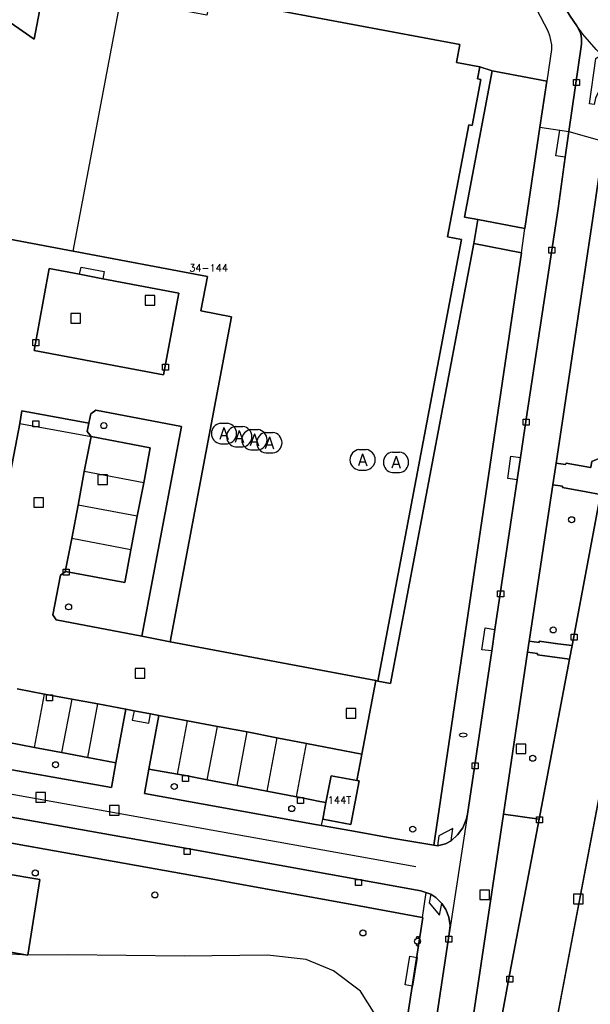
# Model space of a CAD drawing. Header units: metres. Extents: x 108000 to 109000, y 423600 to 424200.
# Tile 97 of 106: x 108881 to 108929, y 423897 to 423979. Entities that reach past the tile are written whole.
import ezdxf

# ---------------------------------------------------------------- set-up
doc = ezdxf.new("R2010")
doc.units = ezdxf.units.M
doc.header["$MEASUREMENT"] = 0
for name, color, linetype in [('afval apart plaats', 10, 'Continuous'), ('afvalbak', 10, 'Continuous'), ('brandkraan _ -put', 10, 'Continuous'), ('Fietspad', 10, 'Continuous'), ('groenvoorziening', 10, 'Continuous'), ('Huisnummers', 10, 'Continuous'), ('inspectie- _rioolput', 10, 'Continuous'), ('kolk', 10, 'Continuous'), ('open verharding', 10, 'Continuous'), ('pand', 10, 'Continuous'), ('Parkeervlak', 10, 'Continuous'), ('rijbaan lokale weg', 10, 'Continuous'), ('vegetatieobject', 10, 'Continuous'), ('Voetpad', 10, 'Continuous'), ('Wegmarkering', 10, 'Continuous')]:
    doc.layers.add(name, color=color, linetype=linetype)
doc.styles.get("Standard").update_dxf_attribs({"font": 'txt.shx'})

msp = doc.modelspace()

# ---------------------------------------------------------------- linework, layer by layer
at = {"layer": 'afval apart plaats', "color": 32, "true_color": 0xe17500}
for p, q in [((108897.938, 423945.77), (108898.538, 423945.77)), ((108899.209, 423945.509), (108899.809, 423945.509)), ((108900.471, 423945.249), (108901.071, 423945.249)), ((108901.718, 423945.004), (108902.318, 423945.004)), ((108897.938, 423944.07), (108898.538, 423944.07)), ((108899.209, 423943.809), (108899.809, 423943.809)), ((108900.471, 423943.549), (108901.071, 423943.549)), ((108901.718, 423943.304), (108902.318, 423943.304)), ((108909.473, 423943.583), (108910.073, 423943.583)), ((108912.257, 423943.373), (108912.857, 423943.373)), ((108909.473, 423941.883), (108910.073, 423941.883)), ((108912.257, 423941.673), (108912.857, 423941.673))]:
    msp.add_line(p, q, dxfattribs=at)
for centre, start, end in [((108898.045, 423944.92), 97.15267, 262.84733), ((108899.316, 423944.659), 97.15267, 262.84733), ((108898.432, 423944.92), 277.15267, 82.84733), ((108899.703, 423944.659), 277.15267, 82.84733), ((108900.578, 423944.399), 97.15267, 262.84733), ((108901.825, 423944.154), 97.15267, 262.84733), ((108900.965, 423944.399), 277.15267, 82.84733), ((108902.212, 423944.154), 277.15267, 82.84733), ((108909.58, 423942.733), 97.15267, 262.84733), ((108909.967, 423942.733), 277.15267, 82.84733), ((108912.364, 423942.523), 97.15267, 262.84733), ((108912.751, 423942.523), 277.15267, 82.84733)]:
    msp.add_arc(centre, 0.857, start, end, dxfattribs=at)
at = {"layer": 'afvalbak', "color": 30, "true_color": 0xf07a00}
msp.add_circle((108914.349, 423902.666), 0.25, dxfattribs=at)
for centre, start, end in [((108914.349, 423902.916), 345.52249, 194.47751), ((108914.349, 423902.416), 165.52249, 14.47751)]:
    msp.add_arc(centre, 0.125, start, end, dxfattribs=at)
at = {"layer": 'brandkraan _ -put', "color": 5}
msp.add_ellipse((108918.147, 423919.824), major_axis=(0.3, 0), ratio=0.583333, dxfattribs=at)
at = {"layer": 'Fietspad', "color": 255}
for p, q in [((108926.956, 423970.043), (108929.872, 423969.214)), ((108892.128, 423921.587), (108890.762, 423921.837)), ((108918.502, 423913.23), (108916.994, 423903.285))]:
    msp.add_line(p, q, dxfattribs=at)
for points in [[(108923.906, 423999.452), (108924.643, 423999.484), (108926.346, 423999.969), (108924.248, 423994.294, 0.088266), (108924.167, 423987.914), (108922.798, 423989.207), (108922.076, 423989.497), (108921.758, 423987.754), (108921.789, 423987.74), (108922.632, 423987.236), (108923.382, 423986.602), (108924.019, 423985.855), (108924.527, 423985.014), (108925.604, 423982.304), (108926.457, 423980.636), (108927.051, 423979.651), (108927.61, 423978.839)], [(108773.794, 423928.14, -0.389556), (108778.413, 423931.154), (108811.173, 423925.328), (108812.773, 423925.043), (108848.545, 423918.682), (108850.128, 423918.4), (108895.178, 423910.381), (108914.619, 423906.864), (108915.034, 423906.729), (108915.45, 423906.594), (108915.881, 423906.308), (108916.372, 423905.815), (108916.71, 423905.307), (108916.961, 423904.661), (108917.057, 423903.975), (108916.994, 423903.285)]]:
    msp.add_lwpolyline(points, format="xyb", dxfattribs=at)
for points in [[(108927.61, 423978.839), (108927.885, 423978.316), (108927.967, 423978.032), (108928.01, 423977.739), (108928.004, 423977.329), (108926.956, 423970.043)], [(108929.926, 423976.188), (108929.222, 423976.886), (108928.654, 423977.512), (108928.116, 423978.163), (108927.61, 423978.839)], [(108930.96, 423975.234), (108929.867, 423974.018), (108929.376, 423973.289), (108929.16, 423972.84), (108929.06, 423972.297), (108928.651, 423972.356), (108929.201, 423976.12), (108929.296, 423976.221), (108929.549, 423976.322), (108929.686, 423976.315), (108929.926, 423976.188)], [(108926.956, 423970.043), (108926.624, 423967.909), (108926.043, 423963.644), (108923.387, 423946.116), (108922.913, 423942.922), (108922.637, 423941.067), (108920.788, 423928.618), (108920.523, 423926.837), (108918.502, 423913.23)], [(108914.5, 423872.156), (108916.619, 423883.339), (108917.174, 423885.703), (108917.596, 423887.241), (108917.787, 423888.39), (108921.501, 423913.251), (108923.515, 423926.733), (108923.65, 423927.637), (108923.674, 423927.799), (108925.607, 423940.652), (108925.878, 423942.449), (108928.944, 423962.834), (108929.69, 423968.009), (108929.872, 423969.214)], [(108890.762, 423921.837), (108890.072, 423921.979), (108889.229, 423917.518), (108888.889, 423915.447), (108870.537, 423918.706), (108813.962, 423928.807), (108811.785, 423929.194), (108778.995, 423935.042), (108778.513, 423935.218), (108777.79, 423935.618), (108777.157, 423936.15), (108776.639, 423936.793), (108776.253, 423937.524), (108776.016, 423938.316), (108775.934, 423939.139), (108775.967, 423939.482)], [(108890.762, 423921.837), (108890.592, 423921.061), (108891.996, 423920.812), (108892.128, 423921.587)], [(108918.502, 423913.23), (108918.402, 423912.791), (108918.115, 423912.111), (108917.689, 423911.509), (108917.144, 423911.013), (108916.665, 423910.78), (108915.998, 423910.612), (108915.713, 423910.663), (108912.219, 423911.236), (108909.195, 423911.784), (108906.367, 423912.296), (108905.85, 423912.39), (108891.614, 423914.968), (108891.985, 423916.994), (108892.819, 423921.455), (108892.128, 423921.587)], [(108916.994, 423903.285), (108914.44, 423886.339), (108914.391, 423886.127), (108911.845, 423872.653)]]:
    msp.add_lwpolyline(points, dxfattribs=at)
at = {"layer": 'groenvoorziening', "color": 3}
msp.add_line((108906.367, 423912.296), (108906.462, 423912.818), dxfattribs=at)
for points in [[(108924.539, 423970.427), (108925.105, 423974.249), (108920.569, 423975.106), (108918.264, 423962.934), (108919.38, 423962.725), (108923.29, 423961.992), (108924.539, 423970.427)], [(108933.818, 423967.447), (108929.69, 423968.009), (108928.944, 423962.834), (108925.878, 423942.449), (108926.657, 423942.347), (108926.708, 423942.443), (108928.756, 423942.094), (108928.767, 423942.092), (108928.803, 423942.299), (108928.855, 423942.601), (108929.769, 423942.98), (108930.094, 423942.923), (108933.504, 423963.897), (108933.794, 423966.551), (108933.818, 423967.447)], [(108906.367, 423912.296), (108909.195, 423911.784), (108912.219, 423911.236), (108915.713, 423910.663), (108922.989, 423959.952), (108919.031, 423960.736), (108912.093, 423924.122), (108911.057, 423924.318), (108910.873, 423924.353), (108909.719, 423918.241), (108909.574, 423917.475), (108909.302, 423916.036), (108909.491, 423916), (108908.799, 423912.377), (108906.462, 423912.818)], [(108886.999, 423945.768), (108886.865, 423945.083), (108887.175, 423944.664), (108892.106, 423943.741), (108891.556, 423940.818), (108891.011, 423938.033), (108890.5, 423935.248), (108889.994, 423932.523), (108885.049, 423933.433), (108885.032, 423933.42), (108884.641, 423933.136), (108883.995, 423929.834), (108884.282, 423929.409), (108891.403, 423928.054), (108894.69, 423945.514), (108887.567, 423946.856), (108887.169, 423946.561), (108886.999, 423945.768)], [(108929.573, 423939.838), (108928.395, 423940.057), (108926.408, 423940.427), (108926.427, 423940.529), (108925.607, 423940.652), (108923.674, 423927.799), (108923.65, 423927.637), (108924.475, 423927.521), (108924.482, 423927.63), (108926.014, 423927.429), (108927.213, 423927.271), (108929.573, 423939.838)], [(108926.999, 423926.134), (108924.322, 423926.506), (108924.341, 423926.609), (108924.342, 423926.616), (108923.515, 423926.733), (108921.501, 423913.251), (108924.47, 423912.812), (108926.999, 423926.134)], [(108870.537, 423918.706), (108888.889, 423915.447), (108889.229, 423917.518), (108886.909, 423917.955), (108884.729, 423918.366), (108882.456, 423918.795), (108880.181, 423919.224)], [(108906.462, 423912.818), (108906.727, 423914.206), (108906.213, 423914.306), (108904.6, 423914.62), (108904.282, 423914.681), (108901.81, 423915.153), (108899.325, 423915.627), (108896.85, 423916.1), (108895.029, 423916.448), (108894.377, 423916.565), (108891.985, 423916.994), (108891.614, 423914.968), (108905.85, 423912.39), (108906.367, 423912.296)], [(108881.922, 423901.515), (108875.499, 423901.889), (108868.627, 423903.041), (108861.398, 423904.65), (108857.207, 423905.653), (108843.791, 423908.464), (108840.815, 423909.081), (108828.587, 423911.615), (108815.352, 423914.108), (108814.907, 423915.335)], [(108881.922, 423901.515), (108872.778, 423903.082), (108870.343, 423903.499), (108863.644, 423904.647), (108864.034, 423906.533), (108860.292, 423907.215), (108820.389, 423914.354), (108814.907, 423915.335)], [(108909.911, 423887.814), (108909.784, 423887.114), (108910.202, 423887.034), (108910.212, 423887.084), (108912.168, 423886.686), (108913.248, 423894.601), (108914.781, 423904.635), (108914.747, 423904.641), (108908.74, 423905.74), (108899.262, 423907.473), (108897.477, 423907.799), (108879.147, 423911.07), (108878.724, 423908.568), (108879.956, 423908.31), (108882.924, 423907.808), (108881.922, 423901.515)], [(108909.911, 423887.814), (108910.367, 423888.373), (108911.146, 423894.132), (108910.818, 423896.573), (108909.594, 423898.52), (108907.356, 423900.199), (108905.088, 423901.134), (108901.851, 423901.493), (108894.948, 423901.408), (108885.236, 423901.521), (108881.922, 423901.515)]]:
    msp.add_lwpolyline(points, dxfattribs=at)
at = {"layer": 'inspectie- _rioolput', "color": 30}
for p, q in [((108892.47, 423956.411), (108891.67, 423956.411)), ((108891.67, 423956.411), (108891.67, 423955.611)), ((108892.47, 423955.611), (108892.47, 423956.411)), ((108891.67, 423955.611), (108892.47, 423955.611)), ((108886.303, 423954.907), (108885.503, 423954.907)), ((108885.503, 423954.907), (108885.503, 423954.107)), ((108886.303, 423954.107), (108886.303, 423954.907)), ((108885.503, 423954.107), (108886.303, 423954.107)), ((108888.537, 423941.481), (108887.737, 423941.481)), ((108887.737, 423941.481), (108887.737, 423940.681)), ((108888.537, 423940.681), (108888.537, 423941.481)), ((108887.737, 423940.681), (108888.537, 423940.681)), ((108883.226, 423939.577), (108882.426, 423939.577)), ((108882.426, 423939.577), (108882.426, 423938.777)), ((108883.226, 423938.777), (108883.226, 423939.577)), ((108882.426, 423938.777), (108883.226, 423938.777)), ((108891.645, 423925.366), (108890.845, 423925.366)), ((108890.845, 423925.366), (108890.845, 423924.566)), ((108891.645, 423924.566), (108891.645, 423925.366)), ((108890.845, 423924.566), (108891.645, 423924.566)), ((108909.211, 423922.029), (108908.411, 423922.029)), ((108908.411, 423922.029), (108908.411, 423921.229)), ((108909.211, 423921.229), (108909.211, 423922.029)), ((108908.411, 423921.229), (108909.211, 423921.229)), ((108923.368, 423919.078), (108922.568, 423919.078)), ((108922.568, 423919.078), (108922.568, 423918.278)), ((108923.368, 423918.278), (108923.368, 423919.078)), ((108922.568, 423918.278), (108923.368, 423918.278)), ((108883.379, 423915.051), (108882.579, 423915.051)), ((108882.579, 423915.051), (108882.579, 423914.251)), ((108883.379, 423914.251), (108883.379, 423915.051)), ((108882.579, 423914.251), (108883.379, 423914.251)), ((108889.511, 423913.967), (108888.711, 423913.967)), ((108888.711, 423913.967), (108888.711, 423913.167)), ((108889.511, 423913.167), (108889.511, 423913.967)), ((108888.711, 423913.167), (108889.511, 423913.167)), ((108920.328, 423906.927), (108919.528, 423906.927)), ((108919.528, 423906.927), (108919.528, 423906.127)), ((108920.328, 423906.127), (108920.328, 423906.927)), ((108919.528, 423906.127), (108920.328, 423906.127)), ((108928.122, 423906.57), (108927.322, 423906.57)), ((108927.322, 423906.57), (108927.322, 423905.77)), ((108928.122, 423905.77), (108928.122, 423906.57)), ((108927.322, 423905.77), (108928.122, 423905.77))]:
    msp.add_line(p, q, dxfattribs=at)
at = {"layer": 'kolk', "color": 30, "true_color": 0xf07a00}
for p, q in [((108927.33, 423973.88), (108927.33, 423974.38)), ((108927.33, 423974.38), (108927.83, 423974.38)), ((108927.83, 423974.38), (108927.83, 423973.88)), ((108927.83, 423973.88), (108927.33, 423973.88)), ((108925.267, 423959.939), (108925.267, 423960.439)), ((108925.267, 423960.439), (108925.767, 423960.439)), ((108925.767, 423960.439), (108925.767, 423959.939)), ((108925.767, 423959.939), (108925.267, 423959.939)), ((108882.331, 423952.231), (108882.331, 423952.731)), ((108882.331, 423952.731), (108882.831, 423952.731)), ((108882.831, 423952.231), (108882.331, 423952.231)), ((108882.831, 423952.731), (108882.831, 423952.231)), ((108893.125, 423950.182), (108893.125, 423950.682)), ((108893.125, 423950.682), (108893.625, 423950.682)), ((108893.625, 423950.682), (108893.625, 423950.182)), ((108893.625, 423950.182), (108893.125, 423950.182)), ((108882.339, 423945.473), (108882.339, 423945.973)), ((108882.339, 423945.973), (108882.839, 423945.973)), ((108882.839, 423945.473), (108882.339, 423945.473)), ((108882.839, 423945.973), (108882.839, 423945.473)), ((108923.137, 423945.616), (108923.137, 423946.116)), ((108923.137, 423946.116), (108923.637, 423946.116)), ((108923.637, 423945.616), (108923.137, 423945.616)), ((108923.637, 423946.116), (108923.637, 423945.616)), ((108884.851, 423933.133), (108884.851, 423933.633)), ((108884.851, 423933.633), (108885.351, 423933.633)), ((108885.351, 423933.633), (108885.351, 423933.133)), ((108885.351, 423933.133), (108884.851, 423933.133)), ((108921.019, 423931.321), (108921.019, 423931.821)), ((108921.019, 423931.821), (108921.519, 423931.821)), ((108921.519, 423931.821), (108921.519, 423931.321)), ((108921.519, 423931.321), (108921.019, 423931.321)), ((108927.143, 423927.712), (108927.143, 423928.212)), ((108927.143, 423928.212), (108927.643, 423928.212)), ((108927.643, 423927.712), (108927.143, 423927.712)), ((108927.643, 423928.212), (108927.643, 423927.712)), ((108883.463, 423922.66), (108883.463, 423923.16)), ((108883.463, 423923.16), (108883.963, 423923.16)), ((108883.963, 423922.66), (108883.463, 423922.66)), ((108883.963, 423923.16), (108883.963, 423922.66)), ((108918.909, 423917.025), (108918.909, 423917.525)), ((108918.909, 423917.525), (108919.409, 423917.525)), ((108919.409, 423917.025), (108918.909, 423917.025)), ((108919.409, 423917.525), (108919.409, 423917.025)), ((108894.779, 423915.948), (108894.779, 423916.448)), ((108894.779, 423916.448), (108895.279, 423916.448)), ((108895.279, 423915.948), (108894.779, 423915.948)), ((108895.279, 423916.448), (108895.279, 423915.948)), ((108904.35, 423914.12), (108904.35, 423914.62)), ((108904.35, 423914.62), (108904.85, 423914.62)), ((108904.85, 423914.62), (108904.85, 423914.12)), ((108904.85, 423914.12), (108904.35, 423914.12)), ((108924.258, 423912.507), (108924.258, 423913.007)), ((108924.258, 423913.007), (108924.758, 423913.007)), ((108924.758, 423913.007), (108924.758, 423912.507)), ((108924.758, 423912.507), (108924.258, 423912.507)), ((108894.928, 423909.881), (108894.928, 423910.381)), ((108894.928, 423910.381), (108895.428, 423910.381)), ((108895.428, 423910.381), (108895.428, 423909.881)), ((108895.428, 423909.881), (108894.928, 423909.881)), ((108909.173, 423907.315), (108909.173, 423907.815)), ((108909.173, 423907.815), (108909.673, 423907.815)), ((108909.673, 423907.815), (108909.673, 423907.315)), ((108909.673, 423907.315), (108909.173, 423907.315)), ((108916.714, 423902.583), (108916.714, 423903.083)), ((108916.714, 423903.083), (108917.214, 423903.083)), ((108917.214, 423903.083), (108917.214, 423902.583)), ((108917.214, 423902.583), (108916.714, 423902.583)), ((108921.772, 423899.269), (108921.772, 423899.769)), ((108921.772, 423899.769), (108922.272, 423899.769)), ((108922.272, 423899.769), (108922.272, 423899.269)), ((108922.272, 423899.269), (108921.772, 423899.269))]:
    msp.add_line(p, q, dxfattribs=at)
at = {"layer": 'open verharding', "color": 255}
for points in [[(108919.38, 423962.725), (108918.264, 423962.934), (108920.569, 423975.106), (108919.521, 423975.446), (108919.332, 423974.447), (108919.627, 423974.392), (108918.902, 423970.559), (108918.607, 423970.614), (108916.844, 423961.282), (108918.007, 423961.062), (108911.057, 423924.318), (108912.093, 423924.122), (108919.031, 423960.736), (108919.38, 423962.725)], [(108930.094, 423942.923), (108929.769, 423942.98), (108928.855, 423942.601), (108928.803, 423942.299), (108928.767, 423942.092), (108928.756, 423942.094), (108926.708, 423942.443), (108926.657, 423942.347), (108925.878, 423942.449), (108925.607, 423940.652), (108926.427, 423940.529), (108926.408, 423940.427), (108928.395, 423940.057), (108929.573, 423939.838), (108929.657, 423940.287), (108929.956, 423942.09), (108930.094, 423942.923)], [(108927.213, 423927.271), (108926.014, 423927.429), (108924.482, 423927.63), (108924.475, 423927.521), (108923.65, 423927.637), (108923.515, 423926.733), (108924.342, 423926.616), (108924.341, 423926.609), (108924.322, 423926.506), (108926.999, 423926.134), (108927.213, 423927.271)], [(108882.924, 423907.808), (108879.956, 423908.31), (108878.724, 423908.568), (108879.147, 423911.07), (108877.475, 423911.369), (108877.052, 423908.811), (108864.707, 423910.982), (108864.26, 423908.232), (108860.594, 423908.854), (108860.292, 423907.215), (108864.034, 423906.533), (108863.644, 423904.647), (108870.343, 423903.499), (108872.778, 423903.082), (108881.922, 423901.515), (108882.924, 423907.808)]]:
    msp.add_lwpolyline(points, dxfattribs=at)
at = {"layer": 'pand', "color": 1}
msp.add_line((108885.678, 423960.092), (108889.651, 423981.096), dxfattribs=at)
for points in [[(108883.313, 423982.294), (108882.44, 423977.734), (108879.128, 423980.025)], [(108885.678, 423960.092), (108896.862, 423957.977), (108896.323, 423955.126), (108898.87, 423954.644), (108893.754, 423927.591), (108910.873, 423924.353), (108911.057, 423924.318), (108918.007, 423961.062), (108916.844, 423961.282), (108918.607, 423970.614), (108918.902, 423970.559), (108919.627, 423974.392), (108919.332, 423974.447), (108919.521, 423975.446), (108917.596, 423975.81), (108917.875, 423977.284), (108897.088, 423981.215), (108896.799, 423979.743), (108889.651, 423981.096)], [(108879.341, 423961.291), (108885.678, 423960.092)], [(108909.302, 423916.036), (108907.152, 423916.439), (108906.727, 423914.206), (108906.462, 423912.818), (108908.799, 423912.377), (108909.491, 423916), (108909.302, 423916.036)]]:
    msp.add_lwpolyline(points, dxfattribs=at)
at = {"layer": 'Parkeervlak', "color": 255}
for p, q in [((108886.598, 423941.766), (108886.105, 423938.951)), ((108891.556, 423940.818), (108886.598, 423941.766)), ((108891.011, 423938.033), (108891.556, 423940.818)), ((108886.105, 423938.951), (108885.571, 423936.171)), ((108891.011, 423938.033), (108886.105, 423938.951)), ((108890.5, 423935.248), (108891.011, 423938.033)), ((108890.5, 423935.248), (108885.571, 423936.171)), ((108883.292, 423923.238), (108881.019, 423923.677)), ((108882.456, 423918.795), (108883.292, 423923.238)), ((108885.566, 423922.811), (108883.292, 423923.238)), ((108885.566, 423922.811), (108884.729, 423918.366)), ((108887.749, 423922.416), (108885.566, 423922.811)), ((108886.909, 423917.955), (108887.749, 423922.416)), ((108894.377, 423916.565), (108895.214, 423921.01)), ((108897.686, 423920.539), (108895.214, 423921.01)), ((108896.85, 423916.1), (108897.686, 423920.539)), ((108900.163, 423920.079), (108897.686, 423920.539)), ((108899.325, 423915.627), (108900.163, 423920.079)), ((108902.645, 423919.587), (108900.163, 423920.079)), ((108880.181, 423919.224), (108882.456, 423918.795)), ((108902.645, 423919.587), (108901.81, 423915.153)), ((108905.12, 423919.133), (108902.645, 423919.587)), ((108882.456, 423918.795), (108884.729, 423918.366)), ((108904.282, 423914.681), (108905.12, 423919.133)), ((108884.729, 423918.366), (108886.909, 423917.955)), ((108896.85, 423916.1), (108899.325, 423915.627)), ((108899.325, 423915.627), (108901.81, 423915.153)), ((108901.81, 423915.153), (108904.282, 423914.681))]:
    msp.add_line(p, q, dxfattribs=at)
for points in [[(108894.483, 423956.595), (108888.146, 423957.802), (108886.214, 423958.169), (108883.696, 423958.649), (108882.427, 423951.837), (108893.217, 423949.804), (108894.483, 423956.595)], [(108891.556, 423940.818), (108892.106, 423943.741), (108887.175, 423944.664), (108886.598, 423941.766)], [(108885.571, 423936.171), (108885.032, 423933.42), (108885.049, 423933.433), (108889.994, 423932.523), (108890.5, 423935.248)], [(108886.909, 423917.955), (108889.229, 423917.518), (108890.072, 423921.979), (108887.749, 423922.416)], [(108895.214, 423921.01), (108892.819, 423921.455), (108891.985, 423916.994), (108894.377, 423916.565)], [(108904.282, 423914.681), (108904.6, 423914.62), (108906.213, 423914.306), (108906.727, 423914.206), (108907.152, 423916.439), (108909.302, 423916.036), (108909.574, 423917.475), (108909.719, 423918.241), (108905.12, 423919.133)], [(108894.377, 423916.565), (108895.029, 423916.448), (108896.85, 423916.1)]]:
    msp.add_lwpolyline(points, dxfattribs=at)
at = {"layer": 'rijbaan lokale weg', "color": 255}
msp.add_line((108881.236, 423945.762), (108887.175, 423944.664), dxfattribs=at)
for points in [[(108933.888, 423968.667), (108933.818, 423967.447), (108933.794, 423966.551), (108933.504, 423963.897), (108930.094, 423942.923), (108929.956, 423942.09), (108929.657, 423940.287), (108929.573, 423939.838), (108927.213, 423927.271), (108926.999, 423926.134), (108924.47, 423912.812), (108922.045, 423900), (108920.53, 423891.917), (108919.509, 423886.474), (108919.323, 423885.286), (108915.982, 423867.708)], [(108936.871, 423953.38), (108930.51, 423920.237), (108923.748, 423884.656), (108923.352, 423882.557), (108920.388, 423866.856)], [(108887.175, 423944.664), (108886.865, 423945.083), (108886.999, 423945.768), (108881.425, 423946.807), (108881.236, 423945.762)], [(108881.236, 423945.762), (108880.356, 423941.123)], [(108881.019, 423923.677), (108883.292, 423923.238), (108885.566, 423922.811), (108887.749, 423922.416), (108890.072, 423921.979), (108890.762, 423921.837), (108892.128, 423921.587), (108892.819, 423921.455), (108895.214, 423921.01), (108897.686, 423920.539), (108900.163, 423920.079), (108902.645, 423919.587), (108905.12, 423919.133), (108909.719, 423918.241), (108910.873, 423924.353), (108893.754, 423927.591), (108891.403, 423928.054), (108884.282, 423929.409), (108883.995, 423929.834), (108884.641, 423933.136), (108885.032, 423933.42), (108885.571, 423936.171), (108886.105, 423938.951), (108886.598, 423941.766), (108887.175, 423944.664)]]:
    msp.add_lwpolyline(points, dxfattribs=at)
at = {"layer": 'vegetatieobject', "color": 3}
for centre in [(108888.239, 423945.578), (108927.172, 423937.744), (108885.304, 423930.49), (108925.643, 423928.569), (108884.218, 423917.352), (108923.939, 423917.888), (108894.103, 423915.539), (108903.877, 423913.704), (108913.947, 423911.991), (108882.537, 423908.346), (108892.486, 423906.514), (108909.805, 423903.353)]:
    msp.add_circle(centre, 0.25, dxfattribs=at)
at = {"layer": 'Voetpad', "color": 255}
for p, q in [((108925.105, 423974.249), (108924.539, 423970.427)), ((108924.539, 423970.427), (108923.29, 423961.992)), ((108922.989, 423959.952), (108923.29, 423961.992)), ((108915.034, 423906.729), (108914.747, 423904.641))]:
    msp.add_line(p, q, dxfattribs=at)
for points in [[(108926.956, 423970.043), (108928.004, 423977.329), (108928.01, 423977.739), (108927.967, 423978.032), (108927.885, 423978.316), (108927.61, 423978.839), (108927.051, 423979.651), (108926.457, 423980.636), (108925.604, 423982.304), (108924.527, 423985.014), (108924.019, 423985.855), (108923.382, 423986.602), (108922.632, 423987.236), (108921.789, 423987.74), (108921.758, 423987.754)], [(108921.361, 423985.594), (108922.033, 423984.859), (108922.332, 423984.445), (108922.598, 423984.008), (108923.024, 423983.08), (108923.788, 423981.195), (108924.239, 423980.244), (108925.202, 423978.428), (108925.337, 423978.05), (108925.489, 423977.265), (108925.506, 423976.87), (108925.105, 423974.249)], [(108879.128, 423980.025), (108882.44, 423977.734), (108883.313, 423982.294)], [(108897.088, 423981.215), (108917.875, 423977.284), (108917.596, 423975.81), (108919.521, 423975.446), (108920.569, 423975.106), (108925.105, 423974.249)], [(108922.989, 423959.952), (108915.713, 423910.663), (108915.998, 423910.612), (108916.665, 423910.78), (108917.144, 423911.013), (108917.689, 423911.509), (108918.115, 423912.111), (108918.402, 423912.791), (108918.502, 423913.23), (108920.523, 423926.837), (108920.788, 423928.618), (108922.637, 423941.067), (108922.913, 423942.922), (108923.387, 423946.116), (108926.043, 423963.644), (108926.624, 423967.909), (108926.956, 423970.043)], [(108924.539, 423970.427), (108926.187, 423970.165), (108926.187, 423970.168), (108926.956, 423970.043)], [(108923.29, 423961.992), (108919.38, 423962.725), (108919.031, 423960.736), (108922.989, 423959.952)], [(108880.356, 423941.123), (108881.236, 423945.762), (108881.425, 423946.807), (108886.999, 423945.768), (108887.169, 423946.561), (108887.567, 423946.856), (108894.69, 423945.514), (108891.403, 423928.054), (108893.754, 423927.591), (108898.87, 423954.644), (108896.323, 423955.126), (108896.862, 423957.977), (108885.678, 423960.092), (108879.341, 423961.291)], [(108883.696, 423958.649), (108886.214, 423958.169), (108888.146, 423957.802), (108894.483, 423956.595), (108893.217, 423949.804), (108882.427, 423951.837), (108883.696, 423958.649)], [(108780.03, 423921.575), (108813.531, 423915.581), (108814.907, 423915.335), (108820.389, 423914.354), (108860.292, 423907.215), (108860.594, 423908.854), (108861.58, 423914.201), (108861.581, 423914.205), (108877.475, 423911.369), (108879.147, 423911.07), (108897.477, 423907.799), (108899.262, 423907.473), (108908.74, 423905.74), (108914.747, 423904.641)], [(108914.245, 423868.029), (108914.62, 423869.889), (108915.056, 423872.16), (108915.718, 423875.691), (108916.154, 423877.963), (108916.818, 423881.459), (108917.254, 423883.73), (108917.582, 423885.6), (108918.333, 423885.448), (108918.827, 423885.387), (108919.103, 423885.334), (108919.323, 423885.286), (108919.509, 423886.474), (108920.53, 423891.917), (108922.045, 423900), (108924.47, 423912.812), (108921.501, 423913.251), (108917.787, 423888.39), (108917.596, 423887.241), (108917.174, 423885.703), (108916.619, 423883.339), (108914.095, 423870.015), (108913.811, 423868.112)], [(108907.628, 423862.069), (108909.765, 423861.647), (108911.085, 423868.633), (108914.391, 423886.127), (108914.44, 423886.339), (108916.994, 423903.285), (108917.057, 423903.975), (108916.961, 423904.661), (108916.71, 423905.307), (108916.372, 423905.815), (108915.881, 423906.308), (108915.45, 423906.594), (108915.034, 423906.729)], [(108914.747, 423904.641), (108914.781, 423904.635), (108913.248, 423894.601), (108912.168, 423886.686)]]:
    msp.add_lwpolyline(points, dxfattribs=at)
msp.add_lwpolyline([(108915.034, 423906.729), (108914.619, 423906.864), (108895.178, 423910.381), (108850.128, 423918.4), (108848.545, 423918.682), (108812.773, 423925.043), (108811.173, 423925.328), (108778.413, 423931.154, 0.389556)], format="xyb", dxfattribs=at)
at = {"layer": 'Wegmarkering', "color": 255}
msp.add_line((108923.73, 423884.559), (108930.51, 423920.237), dxfattribs=at)
for points in [[(108926.624, 423967.909), (108925.866, 423968.023), (108926.187, 423970.165)], [(108886.214, 423958.169), (108886.344, 423958.766), (108888.272, 423958.4), (108888.146, 423957.802)], [(108922.637, 423941.067), (108921.854, 423941.174), (108922.127, 423943.034), (108922.913, 423942.922)], [(108914.195, 423908.865), (108846.805, 423920.922), (108776.638, 423933.432)], [(108920.523, 423926.837), (108919.7, 423926.926), (108919.985, 423928.76), (108920.788, 423928.618)], [(108917.144, 423911.013), (108917.276, 423912.036), (108916.122, 423911.436), (108915.998, 423910.612)], [(108915.45, 423906.594), (108915.318, 423905.872), (108916.185, 423904.822), (108916.372, 423905.815)], [(108914.311, 423901.31), (108913.923, 423898.926), (108913.324, 423899.024), (108913.712, 423901.408), (108914.311, 423901.31)]]:
    msp.add_lwpolyline(points, dxfattribs=at)

# ---------------------------------------------------------------- texts
at = {"layer": 'afval apart plaats', "color": 32, "true_color": 0xe17500}
for p in [(108897.853, 423944.42), (108899.124, 423944.159), (108900.386, 423943.899), (108901.633, 423943.654), (108909.388, 423942.233), (108912.172, 423942.023)]:
    msp.add_text('A', height=1, dxfattribs=at).set_placement(p)
at = {"layer": 'Huisnummers', "color": 255}
for s, p in [('34-144', (108895.341, 423958.402)), ('144T', (108906.877, 423914.108))]:
    msp.add_text(s, height=0.6, dxfattribs=at).set_placement(p)

doc.saveas('drawing.dxf')
